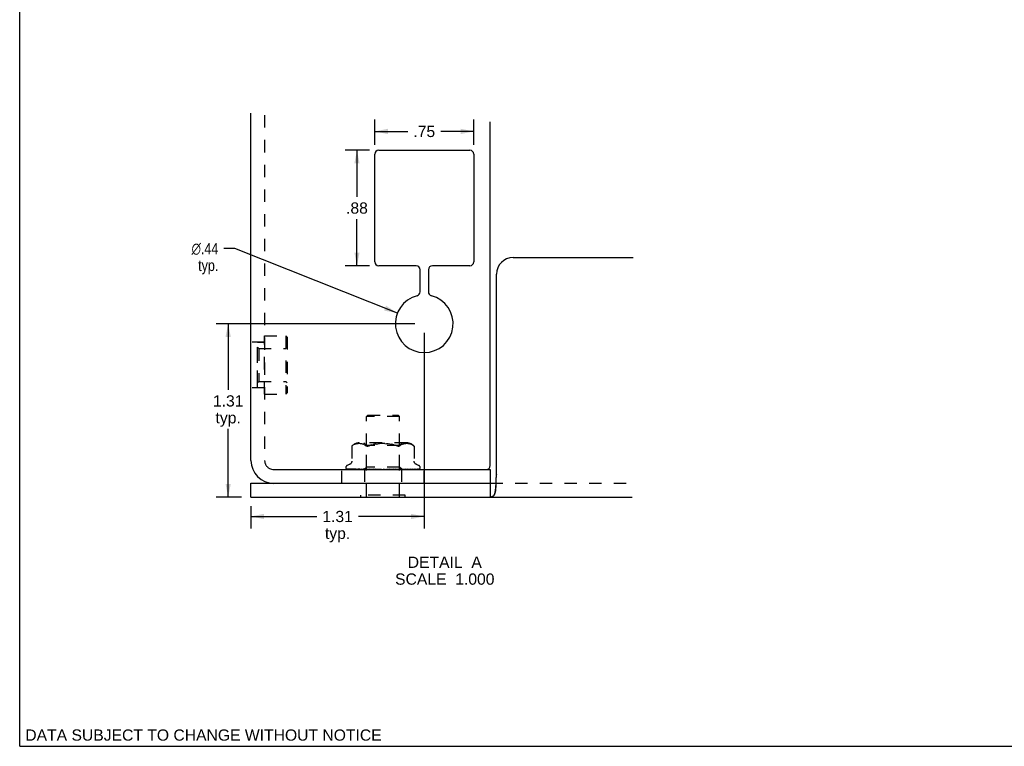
# Model space of a CAD drawing. Header units: inches. Extents: x 0 to 77.3, y 0 to 50.
# Tile 1 of 42: x 0 to 33.9, y 0 to 25. Entities that reach past the tile are written whole.
import ezdxf

# ---------------------------------------------------------------- set-up
doc = ezdxf.new("R2010")
doc.units = ezdxf.units.IN
doc.header["$LTSCALE"] = 4.25
doc.header["$MEASUREMENT"] = 0
doc.linetypes.add('HIDDEN', pattern=[0.2, 0.1, -0.1])
doc.layers.get('0').update_dxf_attribs({"linetype": 'CONTINUOUS'})
for name, color, linetype in [('02___PRT_ALL_AXES', 7, 'CONTINUOUS'), ('DEFAULT_2', 8, 'HIDDEN'), ('DIMENSIONS', 7, 'CONTINUOUS')]:
    doc.layers.add(name, color=color, linetype=linetype)
doc.styles.get("Standard").update_dxf_attribs({"font": 'arial.ttf'})
doc.styles.add('TEXTSTYLE_1', font='gdt', dxfattribs={"width": 0.8})
doc.dimstyles.new('DIMSTYLE_2', dxfattribs={"dimtxt": 0.386364, "dimasz": 0.454545, "dimexe": 0.09, "dimexo": 0.07, "dimgap": 0.0425, "dimtad": 0, "dimtih": 1, "dimtoh": 1, "dimlfac": 0.22, "dimzin": 4, "dimdsep": 46, "dimtxsty": 'Standard', "dimblk": '_FILLED', "dimblk1": '_FILLED', "dimblk2": '_FILLED', "dimcen": 0.09, "dimazin": 1, "dimtfac": 1, "dimtdec": 3, "dimtofl": 0, "dimtmove": 0, "dimatfit": 3, "dimldrblk": '_FILLED', "dimfxl": 0, "dimtolj": 1, "dimtzin": 4, "dimarcsym": 0})
doc.dimstyles.new('DIMSTYLE_3', dxfattribs={"dimtxt": 0.386364, "dimasz": 0.454545, "dimexe": 0.09, "dimexo": 0.07, "dimgap": 0.09, "dimtad": 0, "dimtih": 1, "dimtoh": 1, "dimlfac": 0.22, "dimzin": 4, "dimdsep": 46, "dimtxsty": 'Standard', "dimblk": '_FILLED', "dimblk1": '_FILLED', "dimblk2": '_FILLED', "dimcen": 0.09, "dimazin": 1, "dimtfac": 1, "dimtdec": 3, "dimtofl": 0, "dimtmove": 0, "dimatfit": 1, "dimldrblk": '_FILLED', "dimfxl": 0, "dimtolj": 1, "dimtzin": 4, "dimarcsym": 0})

# ---------------------------------------------------------------- blocks, each defined once
blk = doc.blocks.new('_FILLED')
at = {"color": 0, "linetype": 'ByBlock'}
blk.add_solid([(0, 0), (-1, 0.2), (-1, -0.2)], dxfattribs=at)
blk = doc.blocks.new('*D9')
at = {"layer": 'DIMENSIONS', "color": 2, "linetype": 'Continuous'}
for p, q in [((13.603, 14.541), (6.765, 14.541)), ((7.174, 14.541), (7.174, 12.27)), ((7.174, 8.575), (7.174, 10.918)), ((7.638, 8.575), (6.765, 8.575))]:
    blk.add_line(p, q, dxfattribs=at)
at = {"layer": 'DIMENSIONS', "color": 2, "linetype": 'Continuous', "xscale": 0.4545454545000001, "yscale": 0.4545454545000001, "zscale": 0.4545454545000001}
for p, rotation in [((7.174, 14.541), 90), ((7.174, 8.575), 270)]:
    blk.add_blockref('_FILLED', p, dxfattribs=dict(at, rotation=rotation))
at = {"layer": 'DIMENSIONS', "color": 2, "linetype": 'Continuous', "insert": (7.174, 12.077), "char_height": 0.3864, "width": 1.04993, "attachment_point": 2, "line_spacing_factor": 0.9}
blk.add_mtext('1.31\\Ptyp.', dxfattribs=at)
blk = doc.blocks.new('*D10')
at = {"layer": 'DIMENSIONS', "color": 2, "linetype": 'Continuous'}
for p, q in [((13.922, 14.223), (13.922, 7.499)), ((7.956, 8.257), (7.956, 7.499)), ((7.956, 7.908), (10.221, 7.908)), ((13.922, 7.908), (11.657, 7.908))]:
    blk.add_line(p, q, dxfattribs=at)
at = {"layer": 'DIMENSIONS', "color": 2, "linetype": 'Continuous', "xscale": 0.4545454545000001, "yscale": 0.4545454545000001, "zscale": 0.4545454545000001, "rotation": 180}
blk.add_blockref('_FILLED', (7.956, 7.908), dxfattribs=at)
at = {"layer": 'DIMENSIONS', "color": 2, "linetype": 'Continuous', "xscale": 0.4545454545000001, "yscale": 0.4545454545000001, "zscale": 0.4545454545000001}
blk.add_blockref('_FILLED', (13.922, 7.908), dxfattribs=at)
at = {"layer": 'DIMENSIONS', "color": 2, "linetype": 'Continuous', "insert": (10.939, 8.101), "char_height": 0.3864, "width": 1.04993, "attachment_point": 2, "line_spacing_factor": 0.9}
blk.add_mtext('1.31\\Ptyp.', dxfattribs=at)
blk = doc.blocks.new('*D11')
at = {"layer": 'DIMENSIONS', "color": 2, "linetype": 'Continuous'}
for p, q in [((7.404, 17.124), (7.029, 17.124)), ((12.997, 14.907), (7.404, 17.124))]:
    blk.add_line(p, q, dxfattribs=at)
at = {"layer": 'DIMENSIONS', "color": 2, "linetype": 'Continuous', "xscale": 0.4545454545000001, "yscale": 0.4545454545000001, "zscale": 0.4545454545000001, "rotation": 338.3803747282}
blk.add_blockref('_FILLED', (12.997, 14.907), dxfattribs=at)
at = {"layer": 'DIMENSIONS', "color": 2, "linetype": 'Continuous', "insert": (6.836, 17.317), "char_height": 0.38636, "width": 1.2649, "attachment_point": 3, "line_spacing_factor": 0.9, "style": 'TEXTSTYLE_1'}
blk.add_mtext('{\\fgdt;n}\\fArial;.44\\Ptyp.', dxfattribs=at)
blk = doc.blocks.new('*D12')
at = {"layer": 'DIMENSIONS', "color": 2, "linetype": 'Continuous'}
for p, q in [((12.035, 20.509), (11.197, 20.509)), ((11.606, 20.509), (11.606, 18.907)), ((11.606, 16.532), (11.606, 18.134)), ((12.035, 16.532), (11.197, 16.532))]:
    blk.add_line(p, q, dxfattribs=at)
at = {"layer": 'DIMENSIONS', "color": 2, "linetype": 'Continuous', "xscale": 0.4545454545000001, "yscale": 0.4545454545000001, "zscale": 0.4545454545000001}
for p, rotation in [((11.606, 20.509), 90), ((11.606, 16.532), 270)]:
    blk.add_blockref('_FILLED', p, dxfattribs=dict(at, rotation=rotation))
at = {"layer": 'DIMENSIONS', "color": 2, "linetype": 'Continuous', "insert": (11.606, 18.713), "char_height": 0.3864, "width": 0.74975, "attachment_point": 2, "line_spacing_factor": 0.9}
blk.add_mtext('.88', dxfattribs=at)
blk = doc.blocks.new('*D13')
at = {"layer": 'DIMENSIONS', "color": 2, "linetype": 'Continuous'}
for p, q in [((12.217, 20.691), (12.217, 21.565)), ((15.626, 20.691), (15.626, 21.565)), ((12.217, 21.156), (13.354, 21.156)), ((15.626, 21.156), (14.49, 21.156))]:
    blk.add_line(p, q, dxfattribs=at)
at = {"layer": 'DIMENSIONS', "color": 2, "linetype": 'Continuous', "xscale": 0.4545454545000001, "yscale": 0.4545454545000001, "zscale": 0.4545454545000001, "rotation": 180}
blk.add_blockref('_FILLED', (12.217, 21.156), dxfattribs=at)
at = {"layer": 'DIMENSIONS', "color": 2, "linetype": 'Continuous', "xscale": 0.4545454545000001, "yscale": 0.4545454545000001, "zscale": 0.4545454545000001}
blk.add_blockref('_FILLED', (15.626, 21.156), dxfattribs=at)
at = {"layer": 'DIMENSIONS', "color": 2, "linetype": 'Continuous', "insert": (13.922, 21.349), "char_height": 0.3864, "width": 0.74975, "attachment_point": 2, "line_spacing_factor": 0.9}
blk.add_mtext('.75', dxfattribs=at)

msp = doc.modelspace()

# ---------------------------------------------------------------- linework, layer by layer
at = {"color": 7, "linetype": 'Continuous'}
for p, q in [((0, 0), (0, 50)), ((16.976, 16.813), (21.109, 16.813)), ((16.408, 9.349), (16.408, 16.245)), ((16.058, 9.52), (16.194, 9.52)), ((16.194, 9.52), (16.194, 9.048)), ((7.956, 8.575), (7.956, 9.048)), ((16.197, 8.575), (16.197, 9.048)), ((16.382, 9.084), (16.381, 9.012)), ((7.956, 8.575), (21.081, 8.575)), ((11.735, 8.557), (11.735, 8.575)), ((13.267, 8.557), (11.735, 8.557)), ((13.267, 8.557), (13.267, 8.575)), ((0, 0), (77.273, 0))]:
    msp.add_line(p, q, dxfattribs=at)
at = {"color": 3, "linetype": 'Continuous'}
for p, q in [((7.956, 9.838), (7.956, 21.788)), ((16.194, 9.657), (16.194, 21.487)), ((12.217, 16.668), (12.217, 20.373)), ((12.353, 20.509), (15.49, 20.509)), ((15.626, 20.373), (15.626, 16.668)), ((13.642, 16.532), (12.353, 16.532)), ((13.778, 15.636), (13.778, 16.395)), ((14.065, 16.395), (14.065, 15.636)), ((15.49, 16.532), (14.201, 16.532)), ((8.747, 9.52), (16.058, 9.52)), ((7.956, 9.048), (16.197, 9.048))]:
    msp.add_line(p, q, dxfattribs=at)
at = {"color": 7, "linetype": 'Continuous'}
for points in [[(16.408, 9.349), (16.401, 9.322), (16.396, 9.293), (16.391, 9.261), (16.388, 9.228), (16.386, 9.193), (16.384, 9.157), (16.383, 9.121), (16.382, 9.084)], [(16.381, 9.012), (16.38, 8.978), (16.38, 8.945), (16.379, 8.914), (16.377, 8.884), (16.376, 8.856), (16.374, 8.83), (16.371, 8.804), (16.368, 8.78), (16.364, 8.758), (16.36, 8.737), (16.355, 8.718), (16.349, 8.699), (16.343, 8.682), (16.336, 8.666), (16.329, 8.652), (16.322, 8.64), (16.313, 8.628), (16.304, 8.618), (16.296, 8.609), (16.286, 8.602), (16.278, 8.596)], [(16.278, 8.596), (16.277, 8.596), (16.268, 8.59), (16.258, 8.586), (16.248, 8.582), (16.237, 8.579), (16.225, 8.577), (16.212, 8.575), (16.197, 8.575)]]:
    msp.add_lwpolyline(points, dxfattribs=at)
at = {"color": 3, "linetype": 'Continuous'}
for centre, radius, start, end in [((12.353, 20.373), 0.136, 90, 180), ((15.49, 20.373), 0.136, 0, 90), ((12.353, 16.668), 0.136, 180, 270), ((15.49, 16.668), 0.136, 270, 360), ((13.642, 16.395), 0.136, 0, 90), ((14.201, 16.395), 0.136, 90, 180), ((13.642, 15.636), 0.136, 284.314, 360), ((14.201, 15.636), 0.136, 180, 255.686), ((13.922, 14.541), 0.994, 104.314, 75.686), ((8.747, 9.838), 0.791, 180, 270), ((16.058, 9.657), 0.136, 270, 360)]:
    msp.add_arc(centre, radius, start, end, dxfattribs=at)
at = {"color": 7, "linetype": 'Continuous'}
for centre, radius, start, end in [((16.976, 16.245), 0.568, 90, 180), ((8.747, 9.838), 0.318, 241.0838, 270)]:
    msp.add_arc(centre, radius, start, end, dxfattribs=at)
at = {"layer": '02___PRT_ALL_AXES', "color": 8, "linetype": 'HIDDEN'}
for p, q in [((8.183, 12.341), (8.183, 13.9)), ((8.183, 13.9), (8.428, 13.9)), ((8.428, 12.12), (8.428, 14.12)), ((8.428, 14.12), (9.156, 14.12)), ((8.183, 12.341), (8.428, 12.341)), ((8.428, 12.12), (9.156, 12.12))]:
    msp.add_line(p, q, dxfattribs=at)
at = {"layer": 'DEFAULT_2', "color": 8, "linetype": 'HIDDEN'}
for p, q in [((8.428, 21.711), (8.428, 9.838)), ((8.428, 13.902), (7.956, 13.902)), ((9.156, 14.12), (9.156, 12.12)), ((9.201, 14.075), (9.156, 14.12)), ((9.201, 14.075), (9.201, 12.166)), ((8.183, 12.507), (8.183, 13.734)), ((8.228, 13.688), (8.183, 13.734)), ((8.228, 13.688), (8.228, 12.552)), ((8.228, 13.688), (9.156, 13.688)), ((9.156, 13.688), (9.201, 13.734)), ((8.228, 12.552), (8.183, 12.507)), ((8.228, 12.552), (9.156, 12.552)), ((9.156, 12.552), (9.201, 12.507)), ((8.428, 12.338), (7.956, 12.338)), ((9.201, 12.166), (9.156, 12.12)), ((11.983, 11.398), (11.938, 11.352)), ((13.065, 11.352), (11.938, 11.352)), ((11.938, 8.638), (11.938, 11.352)), ((11.983, 11.398), (13.019, 11.398)), ((13.019, 11.398), (13.065, 11.352)), ((13.065, 8.638), (13.065, 11.352)), ((11.428, 10.328), (11.431, 10.33)), ((11.428, 10.328), (11.428, 9.816)), ((11.433, 10.332), (11.43, 10.329)), ((11.439, 10.337), (11.446, 10.343)), ((11.446, 10.343), (11.469, 10.36)), ((11.516, 10.385), (11.492, 10.374)), ((11.541, 10.394), (11.516, 10.385)), ((11.566, 10.401), (11.541, 10.394)), ((11.59, 10.406), (11.565, 10.401)), ((11.614, 10.41), (11.59, 10.406)), ((11.637, 10.412), (11.614, 10.41)), ((11.66, 10.413), (11.637, 10.412)), ((11.682, 10.413), (11.659, 10.413)), ((11.704, 10.413), (11.682, 10.413)), ((13.318, 10.439), (11.685, 10.439)), ((11.726, 10.412), (11.703, 10.413)), ((11.748, 10.41), (11.725, 10.412)), ((11.772, 10.406), (11.748, 10.41)), ((11.796, 10.401), (11.771, 10.406)), ((11.821, 10.394), (11.796, 10.401)), ((11.846, 10.385), (11.821, 10.394)), ((11.932, 10.348), (11.841, 10.439)), ((11.871, 10.374), (11.846, 10.385)), ((11.916, 10.343), (11.924, 10.338)), ((11.934, 10.333), (11.924, 10.338)), ((13.07, 10.348), (11.932, 10.348)), ((11.932, 9.607), (11.932, 10.348)), ((11.934, 10.333), (11.943, 10.33)), ((11.954, 10.328), (11.943, 10.33)), ((12.031, 10.343), (12.072, 10.359)), ((12.116, 10.372), (12.164, 10.384)), ((12.269, 10.401), (12.325, 10.406)), ((12.561, 10.413), (12.62, 10.41)), ((12.734, 10.401), (12.788, 10.393)), ((12.887, 10.372), (12.931, 10.359)), ((12.971, 10.343), (12.931, 10.359)), ((13.07, 10.348), (13.161, 10.439)), ((13.07, 9.607), (13.07, 10.348)), ((13.086, 10.343), (13.108, 10.36)), ((13.132, 10.374), (13.108, 10.36)), ((13.156, 10.385), (13.132, 10.374)), ((13.181, 10.394), (13.156, 10.385)), ((13.206, 10.401), (13.181, 10.394)), ((13.231, 10.406), (13.206, 10.401)), ((13.254, 10.41), (13.231, 10.406)), ((13.277, 10.412), (13.254, 10.41)), ((13.299, 10.413), (13.277, 10.412)), ((13.321, 10.413), (13.299, 10.413)), ((13.343, 10.413), (13.32, 10.413)), ((13.365, 10.412), (13.342, 10.413)), ((13.389, 10.41), (13.365, 10.412)), ((13.413, 10.406), (13.388, 10.41)), ((13.437, 10.401), (13.412, 10.406)), ((13.462, 10.394), (13.437, 10.401)), ((13.486, 10.385), (13.461, 10.394)), ((13.511, 10.374), (13.486, 10.385)), ((13.556, 10.343), (13.562, 10.339)), ((13.574, 10.328), (13.574, 10.328)), ((13.574, 10.328), (13.574, 9.816)), ((11.081, 9.048), (11.081, 9.52)), ((11.223, 9.595), (11.223, 9.592)), ((11.242, 9.542), (11.242, 9.542)), ((11.341, 9.691), (11.273, 9.666)), ((11.867, 9.524), (11.294, 9.532)), ((11.33, 9.533), (11.33, 9.533)), ((11.484, 9.532), (11.483, 9.532)), ((11.484, 9.532), (11.484, 9.532)), ((11.525, 9.527), (11.555, 9.523)), ((11.555, 9.523), (11.58, 9.52)), ((11.73, 9.529), (11.574, 9.532)), ((11.574, 9.532), (11.574, 9.532)), ((11.636, 9.532), (11.637, 9.532)), ((11.686, 9.527), (11.722, 9.523)), ((11.722, 9.523), (11.75, 9.52)), ((12.009, 9.524), (11.73, 9.529)), ((11.873, 9.529), (11.747, 9.532)), ((11.82, 9.532), (11.821, 9.532)), ((11.821, 9.532), (11.897, 9.525)), ((11.845, 9.52), (11.932, 9.607)), ((11.85, 9.524), (11.85, 9.524)), ((11.856, 9.524), (11.855, 9.524)), ((11.863, 9.52), (11.863, 9.048)), ((11.867, 9.524), (11.868, 9.524)), ((12.099, 9.524), (11.873, 9.529)), ((11.885, 9.524), (11.884, 9.524)), ((11.897, 9.525), (11.946, 9.52)), ((11.908, 9.524), (11.908, 9.524)), ((11.914, 9.52), (11.924, 9.522)), ((11.924, 9.522), (11.936, 9.524)), ((13.07, 9.607), (11.932, 9.607)), ((11.937, 9.524), (11.936, 9.524)), ((12.039, 9.529), (11.947, 9.532)), ((11.969, 9.524), (11.971, 9.524)), ((11.981, 9.522), (11.971, 9.524)), ((11.979, 9.52), (11.993, 9.522)), ((11.992, 9.52), (11.981, 9.522)), ((11.993, 9.522), (12.007, 9.524)), ((12.009, 9.524), (12.007, 9.524)), ((12.259, 9.524), (12.028, 9.532)), ((12.028, 9.532), (12.03, 9.532)), ((12.03, 9.532), (12.163, 9.52)), ((12.204, 9.524), (12.039, 9.529)), ((12.051, 9.524), (12.052, 9.524)), ((12.064, 9.52), (12.097, 9.524)), ((12.099, 9.524), (12.097, 9.524)), ((12.148, 9.524), (12.15, 9.524)), ((12.182, 9.52), (12.15, 9.524)), ((12.164, 9.52), (12.201, 9.524)), ((12.222, 9.529), (12.167, 9.532)), ((12.32, 9.524), (12.222, 9.529)), ((12.378, 9.524), (12.255, 9.532)), ((12.255, 9.532), (12.255, 9.532)), ((12.255, 9.532), (12.391, 9.52)), ((12.259, 9.524), (12.26, 9.524)), ((12.297, 9.52), (12.26, 9.524)), ((12.277, 9.52), (12.316, 9.524)), ((12.378, 9.524), (12.379, 9.524)), ((12.418, 9.52), (12.379, 9.524)), ((12.398, 9.52), (12.438, 9.524)), ((12.543, 9.52), (12.502, 9.524)), ((12.522, 9.52), (12.562, 9.524)), ((12.667, 9.528), (12.621, 9.524)), ((12.666, 9.52), (12.626, 9.524)), ((12.646, 9.52), (12.684, 9.524)), ((12.719, 9.532), (12.667, 9.528)), ((12.685, 9.524), (12.684, 9.524)), ((12.863, 9.532), (12.685, 9.524)), ((12.75, 9.522), (12.726, 9.52)), ((12.804, 9.526), (12.741, 9.524)), ((12.783, 9.52), (12.745, 9.524)), ((12.862, 9.532), (12.75, 9.522)), ((12.764, 9.52), (12.799, 9.524)), ((12.8, 9.524), (12.799, 9.524)), ((13.081, 9.532), (12.8, 9.524)), ((12.947, 9.532), (12.804, 9.526)), ((12.944, 9.526), (12.852, 9.524)), ((12.89, 9.52), (12.855, 9.524)), ((12.862, 9.532), (12.863, 9.532)), ((12.873, 9.52), (12.903, 9.524)), ((12.905, 9.524), (12.903, 9.524)), ((13.278, 9.532), (12.905, 9.524)), ((13.158, 9.532), (12.944, 9.526)), ((13.069, 9.526), (12.95, 9.524)), ((12.95, 9.524), (12.952, 9.524)), ((12.95, 9.52), (12.981, 9.523)), ((12.968, 9.52), (12.981, 9.522)), ((12.981, 9.523), (13.08, 9.532)), ((12.981, 9.522), (12.993, 9.524)), ((12.995, 9.524), (12.993, 9.524)), ((13.447, 9.532), (12.995, 9.524)), ((13.173, 9.526), (13.031, 9.524)), ((13.031, 9.524), (13.033, 9.524)), ((13.046, 9.522), (13.033, 9.524)), ((13.058, 9.52), (13.046, 9.522)), ((13.047, 9.52), (13.053, 9.521)), ((13.053, 9.521), (13.06, 9.523)), ((13.06, 9.523), (13.065, 9.524)), ((13.066, 9.524), (13.065, 9.524)), ((13.138, 9.525), (13.066, 9.524)), ((13.066, 9.524), (13.066, 9.524)), ((13.345, 9.532), (13.069, 9.526)), ((13.156, 9.521), (13.07, 9.607)), ((13.08, 9.532), (13.081, 9.532)), ((13.622, 9.532), (13.094, 9.524)), ((13.094, 9.524), (13.095, 9.524)), ((13.118, 9.524), (13.117, 9.524)), ((13.677, 9.532), (13.118, 9.524)), ((13.702, 9.532), (13.135, 9.524)), ((13.135, 9.524), (13.135, 9.524)), ((13.581, 9.532), (13.138, 9.525)), ((13.14, 9.52), (13.14, 9.048)), ((13.738, 9.532), (13.147, 9.524)), ((13.147, 9.524), (13.147, 9.524)), ((13.152, 9.524), (13.153, 9.524)), ((13.157, 9.52), (13.156, 9.521)), ((13.502, 9.532), (13.173, 9.526)), ((13.224, 9.527), (13.277, 9.532)), ((13.73, 9.532), (13.228, 9.525)), ((13.384, 9.525), (13.418, 9.529)), ((13.418, 9.529), (13.447, 9.532)), ((13.447, 9.532), (13.447, 9.532)), ((13.661, 9.691), (13.73, 9.666)), ((13.753, 9.537), (13.754, 9.537)), ((13.78, 9.595), (13.78, 9.592)), ((13.922, 9.048), (13.922, 9.52)), ((11.933, 8.575), (11.933, 9.048)), ((13.069, 8.575), (13.069, 9.048)), ((16.197, 9.048), (21.201, 9.048)), ((16.38, 9.015), (16.379, 8.987)), ((16.382, 9.084), (16.381, 9.058)), ((13.267, 8.638), (11.735, 8.638)), ((11.735, 8.575), (11.735, 8.638)), ((13.267, 8.575), (13.267, 8.638)), ((16.278, 8.596), (16.268, 8.59))]:
    msp.add_line(p, q, dxfattribs=at)
for points in [[(11.429, 10.328), (11.428, 10.328), (11.428, 10.328)], [(11.433, 10.332), (11.436, 10.334), (11.439, 10.337)], [(11.44, 10.338), (11.437, 10.336), (11.435, 10.334)], [(11.492, 10.374), (11.469, 10.36), (11.446, 10.343)], [(11.871, 10.374), (11.894, 10.36), (11.916, 10.343)], [(11.954, 10.328), (11.965, 10.328), (11.976, 10.328), (11.989, 10.33), (12.002, 10.333)], [(12.031, 10.343), (12.016, 10.338), (12.002, 10.333)], [(12.116, 10.372), (12.072, 10.359), (12.031, 10.343)], [(12.269, 10.401), (12.215, 10.393), (12.164, 10.384)], [(12.561, 10.413), (12.501, 10.414), (12.441, 10.413), (12.382, 10.41), (12.325, 10.406)], [(12.734, 10.401), (12.678, 10.406), (12.62, 10.41)], [(12.887, 10.372), (12.839, 10.384), (12.787, 10.393)], [(13.014, 10.33), (13.001, 10.333), (12.986, 10.338), (12.971, 10.343)], [(13.014, 10.33), (13.026, 10.328), (13.038, 10.328), (13.049, 10.328), (13.059, 10.33)], [(13.086, 10.343), (13.078, 10.338), (13.069, 10.333), (13.059, 10.33)], [(13.51, 10.374), (13.534, 10.36), (13.556, 10.343)], [(13.574, 10.328), (13.572, 10.329), (13.57, 10.332), (13.566, 10.335), (13.562, 10.339)], [(11.273, 9.52), (11.267, 9.523), (11.262, 9.525), (11.257, 9.528), (11.253, 9.531), (11.25, 9.534), (11.247, 9.536), (11.245, 9.539), (11.243, 9.54), (11.242, 9.541), (11.242, 9.542), (11.242, 9.542)], [(11.247, 9.538), (11.25, 9.535), (11.256, 9.532), (11.262, 9.529), (11.268, 9.527), (11.274, 9.524), (11.281, 9.522), (11.288, 9.52)], [(11.263, 9.532), (11.262, 9.532), (11.259, 9.533), (11.257, 9.533), (11.254, 9.534), (11.252, 9.535), (11.25, 9.536), (11.248, 9.537), (11.247, 9.538), (11.247, 9.538)], [(11.856, 9.524), (11.366, 9.531), (11.263, 9.532)], [(11.266, 9.535), (11.266, 9.535), (11.266, 9.535)], [(11.266, 9.535), (11.269, 9.533), (11.271, 9.532), (11.273, 9.53), (11.275, 9.529), (11.277, 9.528), (11.28, 9.526), (11.282, 9.525), (11.285, 9.524), (11.288, 9.522), (11.291, 9.521), (11.293, 9.52)], [(11.277, 9.532), (11.275, 9.532), (11.273, 9.533), (11.27, 9.533), (11.268, 9.534), (11.267, 9.534), (11.266, 9.535), (11.266, 9.535), (11.266, 9.535)], [(11.682, 9.526), (11.378, 9.531), (11.277, 9.532)], [(11.288, 9.533), (11.293, 9.532), (11.301, 9.529), (11.31, 9.527), (11.319, 9.525), (11.328, 9.523), (11.338, 9.522), (11.346, 9.52)], [(11.294, 9.532), (11.291, 9.532), (11.289, 9.533), (11.288, 9.533)], [(11.33, 9.533), (11.331, 9.533), (11.332, 9.532), (11.333, 9.531)], [(11.335, 9.532), (11.334, 9.532), (11.332, 9.533), (11.33, 9.533), (11.33, 9.533)], [(11.333, 9.531), (11.337, 9.529), (11.34, 9.528), (11.342, 9.527), (11.345, 9.525), (11.348, 9.524), (11.351, 9.523), (11.354, 9.521), (11.357, 9.52)], [(11.885, 9.524), (11.431, 9.531), (11.335, 9.532)], [(11.428, 9.816), (11.428, 9.81), (11.427, 9.799), (11.425, 9.788), (11.422, 9.777), (11.419, 9.767), (11.415, 9.757), (11.41, 9.748), (11.404, 9.74), (11.398, 9.732), (11.392, 9.725), (11.386, 9.719), (11.379, 9.713), (11.371, 9.707), (11.364, 9.702), (11.357, 9.698), (11.349, 9.695), (11.341, 9.691)], [(11.368, 9.532), (11.367, 9.532), (11.366, 9.533)], [(11.366, 9.533), (11.374, 9.531), (11.386, 9.529), (11.398, 9.527), (11.41, 9.525), (11.423, 9.523), (11.435, 9.521), (11.444, 9.52)], [(11.908, 9.524), (11.463, 9.531), (11.368, 9.532)], [(11.434, 9.532), (11.434, 9.532), (11.435, 9.532), (11.436, 9.532), (11.438, 9.531), (11.441, 9.53)], [(11.436, 9.532), (11.435, 9.532), (11.434, 9.532), (11.434, 9.532)], [(11.937, 9.524), (11.615, 9.529), (11.523, 9.531), (11.436, 9.532)], [(11.441, 9.53), (11.446, 9.527), (11.45, 9.525), (11.453, 9.524), (11.457, 9.522), (11.461, 9.521), (11.462, 9.52)], [(11.483, 9.532), (11.494, 9.531), (11.525, 9.527)], [(11.969, 9.524), (11.569, 9.531), (11.484, 9.532)], [(11.574, 9.532), (11.575, 9.532), (11.575, 9.532), (11.577, 9.532), (11.579, 9.531), (11.581, 9.53), (11.584, 9.529), (11.587, 9.528), (11.594, 9.525)], [(11.594, 9.525), (11.597, 9.523), (11.601, 9.521), (11.604, 9.52)], [(12.051, 9.524), (11.709, 9.531), (11.636, 9.532)], [(11.637, 9.532), (11.65, 9.531), (11.686, 9.527)], [(11.747, 9.532), (11.748, 9.532), (11.75, 9.532), (11.752, 9.531), (11.754, 9.531), (11.757, 9.53), (11.76, 9.528), (11.763, 9.527)], [(11.763, 9.527), (11.769, 9.524), (11.773, 9.523), (11.776, 9.521), (11.778, 9.52)], [(12.148, 9.524), (11.878, 9.531), (11.82, 9.532)], [(11.846, 9.52), (11.847, 9.522), (11.848, 9.523), (11.849, 9.523), (11.849, 9.524), (11.85, 9.524), (11.85, 9.524)], [(11.848, 9.52), (11.849, 9.521), (11.851, 9.522), (11.853, 9.523), (11.855, 9.524)], [(11.85, 9.52), (11.849, 9.521), (11.849, 9.522), (11.849, 9.523), (11.85, 9.524)], [(11.855, 9.52), (11.855, 9.522), (11.856, 9.523), (11.856, 9.523), (11.856, 9.524), (11.856, 9.524), (11.856, 9.524)], [(11.861, 9.52), (11.862, 9.522), (11.864, 9.523), (11.865, 9.523), (11.866, 9.524), (11.867, 9.524), (11.867, 9.524)], [(11.875, 9.52), (11.873, 9.521), (11.871, 9.522), (11.869, 9.523), (11.868, 9.524)], [(11.869, 9.52), (11.873, 9.521), (11.877, 9.522), (11.88, 9.523), (11.884, 9.524)], [(11.887, 9.52), (11.887, 9.522), (11.887, 9.523), (11.887, 9.523), (11.886, 9.524), (11.885, 9.524)], [(11.899, 9.52), (11.901, 9.522), (11.903, 9.523), (11.904, 9.523), (11.906, 9.524), (11.907, 9.524), (11.908, 9.524)], [(11.923, 9.52), (11.919, 9.521), (11.916, 9.522), (11.912, 9.523), (11.908, 9.524)], [(11.941, 9.52), (11.941, 9.522), (11.94, 9.523), (11.94, 9.523), (11.938, 9.524), (11.937, 9.524)], [(11.947, 9.532), (11.947, 9.532), (11.95, 9.532), (11.952, 9.532), (11.955, 9.531), (11.958, 9.53), (11.961, 9.528), (11.965, 9.527), (11.968, 9.525), (11.971, 9.524), (11.975, 9.522), (11.978, 9.52)], [(11.958, 9.52), (11.961, 9.522), (11.963, 9.523), (11.965, 9.523), (11.967, 9.524), (11.969, 9.524), (11.969, 9.524)], [(12.016, 9.52), (12.015, 9.522), (12.014, 9.523), (12.013, 9.523), (12.011, 9.524), (12.009, 9.524)], [(12.038, 9.52), (12.041, 9.522), (12.043, 9.523), (12.046, 9.523), (12.048, 9.524), (12.05, 9.524), (12.051, 9.524)], [(12.08, 9.52), (12.059, 9.523), (12.052, 9.524)], [(12.108, 9.52), (12.107, 9.522), (12.105, 9.523), (12.103, 9.523), (12.101, 9.524), (12.099, 9.524)], [(12.134, 9.52), (12.137, 9.522), (12.14, 9.523), (12.142, 9.523), (12.145, 9.524), (12.147, 9.524), (12.148, 9.524)], [(12.167, 9.532), (12.17, 9.532), (12.173, 9.531), (12.176, 9.531), (12.179, 9.529), (12.182, 9.528), (12.185, 9.527), (12.187, 9.525), (12.192, 9.522)], [(12.192, 9.522), (12.195, 9.521), (12.196, 9.52)], [(12.204, 9.524), (12.204, 9.524), (12.201, 9.524)], [(12.214, 9.52), (12.213, 9.522), (12.211, 9.523), (12.208, 9.523), (12.206, 9.524), (12.204, 9.524)], [(12.241, 9.524), (12.24, 9.524), (12.239, 9.524), (12.239, 9.525), (12.239, 9.525), (12.239, 9.526), (12.24, 9.527), (12.24, 9.528), (12.242, 9.529), (12.243, 9.53), (12.245, 9.531), (12.247, 9.532), (12.25, 9.532), (12.252, 9.532), (12.255, 9.532)], [(12.243, 9.52), (12.246, 9.522), (12.249, 9.523), (12.252, 9.523), (12.255, 9.524), (12.257, 9.524), (12.259, 9.524)], [(12.32, 9.524), (12.319, 9.524), (12.316, 9.524)], [(12.331, 9.52), (12.329, 9.522), (12.327, 9.523), (12.324, 9.523), (12.322, 9.524), (12.32, 9.524)], [(12.362, 9.52), (12.365, 9.522), (12.368, 9.523), (12.371, 9.523), (12.373, 9.524), (12.376, 9.524), (12.378, 9.524)], [(12.403, 9.532), (12.405, 9.531), (12.408, 9.53), (12.41, 9.529), (12.412, 9.528), (12.414, 9.527), (12.416, 9.526), (12.417, 9.525), (12.418, 9.524)], [(12.445, 9.523), (12.439, 9.525), (12.432, 9.526), (12.425, 9.527), (12.418, 9.529), (12.41, 9.53), (12.404, 9.532)], [(12.418, 9.524), (12.421, 9.523), (12.422, 9.522), (12.423, 9.521), (12.424, 9.52)], [(12.445, 9.523), (12.444, 9.524), (12.441, 9.524), (12.438, 9.524)], [(12.454, 9.52), (12.452, 9.522), (12.449, 9.523), (12.446, 9.523), (12.445, 9.523)], [(12.486, 9.52), (12.489, 9.522), (12.491, 9.523), (12.494, 9.523), (12.497, 9.524), (12.5, 9.524), (12.502, 9.524)], [(12.579, 9.52), (12.576, 9.522), (12.573, 9.523), (12.57, 9.523), (12.568, 9.524), (12.565, 9.524), (12.562, 9.524)], [(12.61, 9.52), (12.613, 9.522), (12.615, 9.523), (12.618, 9.523), (12.62, 9.524), (12.621, 9.524)], [(12.621, 9.524), (12.623, 9.524), (12.626, 9.524)], [(12.7, 9.52), (12.698, 9.522), (12.695, 9.523), (12.692, 9.523), (12.689, 9.524), (12.686, 9.524), (12.685, 9.524)], [(12.693, 9.52), (12.694, 9.521), (12.696, 9.522), (12.7, 9.525)], [(12.7, 9.525), (12.702, 9.526), (12.705, 9.527), (12.707, 9.529), (12.71, 9.53), (12.713, 9.531), (12.716, 9.532), (12.719, 9.532)], [(12.731, 9.52), (12.733, 9.522), (12.735, 9.523), (12.737, 9.523), (12.74, 9.524), (12.741, 9.524)], [(12.741, 9.524), (12.742, 9.524), (12.745, 9.524)], [(12.815, 9.52), (12.812, 9.522), (12.809, 9.523), (12.807, 9.523), (12.804, 9.524), (12.801, 9.524), (12.8, 9.524)], [(12.843, 9.52), (12.844, 9.522), (12.846, 9.523), (12.848, 9.523), (12.85, 9.524), (12.852, 9.524)], [(12.852, 9.524), (12.852, 9.524), (12.855, 9.524)], [(12.918, 9.52), (12.916, 9.522), (12.913, 9.523), (12.91, 9.523), (12.908, 9.524), (12.906, 9.524), (12.905, 9.524)], [(12.917, 9.52), (12.917, 9.52), (12.92, 9.522), (12.923, 9.523), (12.926, 9.525), (12.929, 9.526), (12.932, 9.528), (12.935, 9.529), (12.938, 9.53), (12.941, 9.531), (12.944, 9.532), (12.947, 9.532), (12.947, 9.532)], [(12.943, 9.52), (12.944, 9.522), (12.945, 9.523), (12.946, 9.523), (12.948, 9.524), (12.95, 9.524)], [(12.983, 9.52), (12.975, 9.521), (12.952, 9.524)], [(13.007, 9.52), (13.004, 9.522), (13.001, 9.523), (12.999, 9.523), (12.997, 9.524), (12.995, 9.524), (12.995, 9.524)], [(13.026, 9.52), (13.027, 9.522), (13.028, 9.523), (13.029, 9.523), (13.03, 9.524), (13.031, 9.524)], [(13.076, 9.52), (13.074, 9.521), (13.072, 9.522), (13.07, 9.523), (13.069, 9.524), (13.067, 9.524), (13.066, 9.524)], [(13.091, 9.52), (13.091, 9.522), (13.091, 9.523), (13.092, 9.523), (13.093, 9.524), (13.094, 9.524)], [(13.114, 9.52), (13.109, 9.521), (13.105, 9.522), (13.1, 9.523), (13.095, 9.524)], [(13.106, 9.52), (13.109, 9.521), (13.112, 9.522), (13.115, 9.523), (13.117, 9.524)], [(13.126, 9.52), (13.124, 9.522), (13.122, 9.523), (13.12, 9.523), (13.119, 9.524), (13.118, 9.524), (13.118, 9.524)], [(13.127, 9.52), (13.128, 9.521), (13.131, 9.522), (13.135, 9.524), (13.139, 9.526), (13.142, 9.527), (13.146, 9.529), (13.149, 9.53), (13.152, 9.531), (13.155, 9.532), (13.157, 9.532), (13.158, 9.532)], [(13.135, 9.52), (13.134, 9.522), (13.134, 9.523), (13.134, 9.523), (13.134, 9.524), (13.135, 9.524)], [(13.147, 9.52), (13.144, 9.521), (13.141, 9.522), (13.138, 9.523), (13.135, 9.524)], [(13.143, 9.52), (13.144, 9.521), (13.145, 9.522), (13.146, 9.523), (13.147, 9.524)], [(13.152, 9.52), (13.151, 9.522), (13.149, 9.523), (13.148, 9.523), (13.147, 9.524), (13.147, 9.524), (13.147, 9.524)], [(13.155, 9.52), (13.154, 9.522), (13.153, 9.523), (13.153, 9.523), (13.153, 9.524), (13.152, 9.524), (13.152, 9.524)], [(13.156, 9.521), (13.155, 9.522), (13.154, 9.523), (13.153, 9.524)], [(13.157, 9.52), (13.168, 9.521), (13.224, 9.527)], [(13.277, 9.532), (13.277, 9.532), (13.278, 9.532)], [(13.315, 9.52), (13.317, 9.521), (13.321, 9.523), (13.324, 9.524), (13.331, 9.527)], [(13.331, 9.527), (13.334, 9.529), (13.337, 9.53), (13.339, 9.531), (13.342, 9.532), (13.344, 9.532), (13.345, 9.532), (13.345, 9.532)], [(13.341, 9.52), (13.351, 9.521), (13.384, 9.525)], [(13.474, 9.52), (13.475, 9.521), (13.479, 9.522), (13.483, 9.524), (13.486, 9.525), (13.492, 9.528)], [(13.492, 9.528), (13.495, 9.529), (13.497, 9.531), (13.5, 9.531), (13.501, 9.532), (13.502, 9.532), (13.502, 9.532)], [(13.495, 9.52), (13.504, 9.521), (13.518, 9.523), (13.532, 9.525), (13.546, 9.527), (13.559, 9.529), (13.573, 9.531), (13.583, 9.532)], [(13.502, 9.532), (13.502, 9.532), (13.502, 9.532), (13.502, 9.532)], [(13.661, 9.691), (13.653, 9.695), (13.646, 9.698), (13.638, 9.702), (13.631, 9.707), (13.624, 9.713), (13.617, 9.719), (13.61, 9.725), (13.604, 9.732), (13.598, 9.74), (13.593, 9.748), (13.588, 9.757), (13.584, 9.767), (13.58, 9.777), (13.577, 9.788), (13.575, 9.799), (13.574, 9.81), (13.574, 9.816)], [(13.583, 9.532), (13.582, 9.532), (13.581, 9.532)], [(13.598, 9.52), (13.599, 9.521), (13.603, 9.522), (13.606, 9.524), (13.61, 9.525), (13.613, 9.527), (13.616, 9.528)], [(13.613, 9.52), (13.621, 9.522), (13.632, 9.523), (13.643, 9.525), (13.653, 9.527), (13.664, 9.529), (13.674, 9.531), (13.681, 9.533)], [(13.616, 9.528), (13.621, 9.531), (13.623, 9.532), (13.624, 9.532), (13.625, 9.532)], [(13.625, 9.532), (13.625, 9.533), (13.625, 9.533), (13.625, 9.533), (13.624, 9.532), (13.622, 9.532)], [(13.681, 9.533), (13.679, 9.533), (13.677, 9.532)], [(13.682, 9.52), (13.685, 9.521), (13.688, 9.522), (13.691, 9.524), (13.693, 9.525), (13.696, 9.526), (13.698, 9.527), (13.701, 9.529), (13.703, 9.53), (13.705, 9.531)], [(13.691, 9.52), (13.692, 9.521), (13.7, 9.522), (13.708, 9.524), (13.715, 9.526), (13.722, 9.528), (13.729, 9.53), (13.735, 9.533), (13.739, 9.534)], [(13.709, 9.534), (13.709, 9.534), (13.71, 9.534), (13.709, 9.534), (13.709, 9.533), (13.707, 9.533), (13.705, 9.533), (13.703, 9.532), (13.702, 9.532)], [(13.705, 9.531), (13.708, 9.533), (13.709, 9.533), (13.709, 9.534)], [(13.725, 9.52), (13.725, 9.52), (13.728, 9.522), (13.731, 9.523), (13.734, 9.524), (13.737, 9.526), (13.739, 9.527), (13.742, 9.529), (13.744, 9.53), (13.746, 9.531), (13.748, 9.533), (13.749, 9.534), (13.751, 9.535), (13.752, 9.536), (13.753, 9.537)], [(13.727, 9.52), (13.728, 9.521), (13.734, 9.523), (13.74, 9.525), (13.745, 9.528), (13.751, 9.532)], [(13.739, 9.534), (13.738, 9.534), (13.735, 9.533), (13.732, 9.532), (13.73, 9.532)], [(13.754, 9.537), (13.754, 9.537), (13.754, 9.537), (13.753, 9.537), (13.752, 9.536), (13.751, 9.535), (13.749, 9.535), (13.747, 9.534), (13.745, 9.533), (13.744, 9.533), (13.741, 9.533), (13.739, 9.532), (13.738, 9.532)], [(16.379, 8.987), (16.378, 8.961), (16.377, 8.948), (16.376, 8.936), (16.375, 8.924), (16.375, 8.911), (16.374, 8.899), (16.373, 8.888), (16.372, 8.876), (16.371, 8.865), (16.37, 8.853), (16.369, 8.842), (16.367, 8.831), (16.366, 8.82), (16.365, 8.81), (16.363, 8.799), (16.362, 8.788), (16.36, 8.778), (16.358, 8.767), (16.356, 8.757), (16.354, 8.747), (16.352, 8.737), (16.35, 8.727), (16.348, 8.718), (16.345, 8.708), (16.342, 8.699), (16.34, 8.69), (16.337, 8.682), (16.334, 8.673), (16.331, 8.665), (16.327, 8.658), (16.324, 8.651), (16.32, 8.644), (16.316, 8.637), (16.313, 8.631), (16.309, 8.625), (16.305, 8.62), (16.301, 8.616), (16.297, 8.611), (16.293, 8.607), (16.289, 8.604), (16.285, 8.601), (16.281, 8.598), (16.278, 8.596)], [(16.381, 9.058), (16.38, 9.029), (16.38, 9.015)], [(16.355, 8.718), (16.349, 8.7), (16.343, 8.682)]]:
    msp.add_lwpolyline(points, dxfattribs=at)
for centre, radius, start, end in [((11.685, 10.086), 0.353, 90, 136.6992), ((13.318, 10.086), 0.353, 43.3007, 90), ((8.747, 9.838), 0.318, 180, 241.0838), ((11.299, 9.595), 0.0758, 110, 180), ((11.299, 9.592), 0.0758, 180, 250.0516), ((13.704, 9.595), 0.0758, 0, 70), ((13.704, 9.592), 0.0758, 308.6218, 360)]:
    msp.add_arc(centre, radius, start, end, dxfattribs=at)

# ---------------------------------------------------------------- texts
at = {"layer": 'DIMENSIONS', "color": 2, "linetype": 'Continuous', "char_height": 0.38636, "line_spacing_factor": 0.9}
for s, insert, width, attachment_point in [('DETAIL  A\\PSCALE  1.000', (14.628, 6.526), 3.41551, 2), ('DATA SUBJECT TO CHANGE WITHOUT NOTICE', (0.193, 0.58), 12.24011, 1)]:
    msp.add_mtext(s, dxfattribs=dict(at, insert=insert, width=width, attachment_point=attachment_point))

# ---------------------------------------------------------------- dimensions: what is measured, and where the dimension line sits
at = {"layer": 'DIMENSIONS', "color": 2, "linetype": 'Continuous'}
dim = msp.add_linear_dim(base=(15.626, 21.156), p1=(12.217, 20.621), p2=(15.626, 20.621), dimstyle='DIMSTYLE_2', dxfattribs=at)
dim.commit()
dim.dimension.update_dxf_attribs({"geometry": '*D13', "text_midpoint": (13.934, 21.151), "dimtype": 160})
dim = msp.add_linear_dim(base=(11.60606, 20.50893), p1=(12.10527, 16.53165), p2=(12.10527, 20.50893), angle=90, dimstyle='DIMSTYLE_2', dxfattribs=at)
dim.commit()
dim.dimension.update_dxf_attribs({"geometry": '*D12', "text_midpoint": (11.61665, 18.51813), "dimtype": 160})
dim = msp.add_diameter_dim_2p(p1=(12.997, 14.907), p2=(14.846, 14.174), text='%%c<>\\Ptyp.', dimstyle='DIMSTYLE_3', override={"dimpost": '<>'}, dxfattribs=at)
dim.commit()
dim.dimension.update_dxf_attribs({"geometry": '*D11', "text_midpoint": (6.203, 16.834), "dimtype": 163})
dim = msp.add_linear_dim(base=(7.174, 14.541), p1=(7.708, 8.575), p2=(13.673, 14.541), angle=90, text='<>\\Ptyp.', dimstyle='DIMSTYLE_2', dxfattribs=at)
dim.commit()
dim.dimension.update_dxf_attribs({"geometry": '*D9', "text_midpoint": (7.174, 11.594), "dimtype": 160})
dim = msp.add_linear_dim(base=(13.922, 7.908), p1=(7.956, 7.429), p2=(13.922, 14.293), text='<>\\Ptyp.', dimstyle='DIMSTYLE_2', dxfattribs=at)
dim.commit()
dim.dimension.update_dxf_attribs({"geometry": '*D10', "text_midpoint": (10.939, 7.618), "dimtype": 160})

doc.saveas('drawing.dxf')
